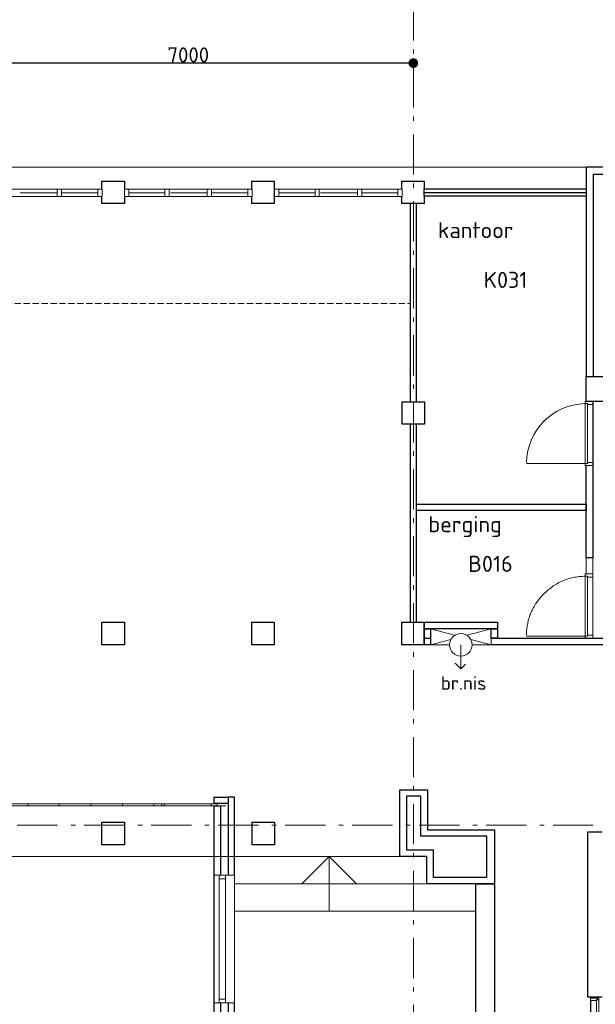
# Model space of a CAD drawing. Header units: millimetres. Extents: x -28579 to 211491, y -26192 to 102706.
# Tile 40 of 48: x 64621 to 73573, y 10108 to 25422. Entities that reach past the tile are written whole.
import ezdxf

# ---------------------------------------------------------------- set-up
doc = ezdxf.new("R2010")
doc.units = ezdxf.units.MM
doc.header["$LTSCALE"] = 100
doc.header["$PDMODE"] = 1
doc.header["$PDSIZE"] = -2
doc.linetypes.add('STYLE_02', pattern=[0.694427, 0.486069, -0.208359])
doc.linetypes.add('STYLE_06', pattern=[1.041641, 0.625, -0.208282, 0.069427, -0.138931])
doc.layers.add('AL22FF1-_KALKZANDST', color=2, linetype='Continuous')
doc.layers.add('AL28_BETON', color=3, linetype='Continuous')
doc.layers.add('Dimension', color=7, linetype='Continuous', lineweight=5)
doc.layers.add('None', color=7, linetype='Continuous', lineweight=5)
doc.layers.add('hulplijn', color=30, linetype='Continuous', plot=False)
doc.styles.add('Tekton Plus Regular', font='isocpeur.ttf')
doc.dimstyles.new('JW __', dxfattribs={"dimtxt": 211.792969, "dimasz": 150.068359, "dimexe": 316.999999, "dimexo": 158.999999, "dimgap": 0.5, "dimtad": 1, "dimdec": 0, "dimzin": 15, "dimtxsty": 'Tekton Plus Regular', "dimblk": 'DOT', "dimcen": 0, "dimse1": 1, "dimse2": 1, "dimazin": 0, "dimtfac": 0.8, "dimtdec": 0, "dimtix": 1, "dimtmove": 0, "dimatfit": 0, "dimldrblk": 'DOT', "dimfxl": 1, "dimfrac": 2, "dimtolj": 1, "dimtzin": 15, "dimarcsym": 0})

# ---------------------------------------------------------------- blocks, each defined once
blk = doc.blocks.new('Group-25')
at = {"color": 8, "linetype": 'Continuous', "lineweight": 5}
blk.add_wipeout([(19015, -8033), (19015, -7167), (19145, -7167), (19145, -8033)], dxfattribs=at).dxf.layer = 'None'
at = {"layer": 'None', "color": 8, "linetype": 'Continuous', "lineweight": 5}
blk.add_lwpolyline([(19015, -8033), (19015, -7167), (19145, -7167), (19145, -8033)], close=True, dxfattribs=at)
at = {"color": 8, "linetype": 'Continuous', "lineweight": 5}
blk.add_wipeout([(19106, -8010), (19106, -7190), (19145, -7190), (19145, -8010)], dxfattribs=at).dxf.layer = 'None'
at = {"layer": 'None', "color": 8, "linetype": 'Continuous', "lineweight": 5}
blk.add_lwpolyline([(19106, -8010), (19106, -7190), (19145, -7190), (19145, -8010)], close=True, dxfattribs=at)
at = {"color": 8, "linetype": 'Continuous', "lineweight": 5}
blk.add_wipeout([(19020, -8000), (19020, -7200), (19106, -7200), (19106, -8000)], dxfattribs=at).dxf.layer = 'None'
at = {"layer": 'None', "color": 8, "linetype": 'Continuous', "lineweight": 5}
for p, q in [((19030, -7167), (19130, -7167)), ((19318, -7598), (18818, -7598)), ((19030, -8033), (19130, -8033))]:
    blk.add_line(p, q, dxfattribs=at)
for points in [[(19130, -7150), (19145, -7150), (19145, -7185), (19106, -7185), (19106, -7200), (19015, -7200), (19015, -7150), (19030, -7150)], [(19130, -8050), (19145, -8050), (19145, -8015), (19106, -8015), (19106, -8000), (19015, -8000), (19015, -8050), (19030, -8050)]]:
    blk.add_lwpolyline(points, dxfattribs=at)
blk.add_lwpolyline([(19020, -8000), (19020, -7200), (19106, -7200), (19106, -8000)], close=True, dxfattribs=at)
blk = doc.blocks.new('Group-315')
at = {"layer": 'None', "color": 140, "linetype": 'Continuous', "lineweight": 15}
for q in [(16910, -1954), (17073, -1969)]:
    blk.add_line((16999, -2042), q, dxfattribs=at)
at = {"layer": 'None', "color": 8, "insert": (16687, -2157), "char_height": 211.8, "attachment_point": 1, "line_spacing_factor": 0.979335, "style": 'Tekton Plus Regular'}
blk.add_mtext('br.nis', dxfattribs=at)
at = {"color": 140, "linetype": 'Continuous', "lineweight": 15}
blk.add_wipeout([(16529, -1418), (17469, -1418), (17469, -1668), (16529, -1668)], dxfattribs=at).dxf.layer = 'None'
at = {"layer": 'None', "color": 140, "linetype": 'Continuous', "lineweight": 15}
for p, q in [((16529, -1668), (17469, -1418)), ((16529, -1418), (17469, -1668))]:
    blk.add_line(p, q, dxfattribs=at)
blk.add_lwpolyline([(16529, -1418), (17469, -1418), (17469, -1668), (16529, -1668)], close=True, dxfattribs=at)
at = {"color": 140, "linetype": 'Continuous', "lineweight": 15}
blk.add_wipeout([(17017, -1842), (16889, -1804), (16825, -1686), (16863, -1558), (16981, -1494), (17109, -1532), (17173, -1650), (17135, -1778)], dxfattribs=at).dxf.layer = 'None'
at = {"layer": 'None', "color": 140, "linetype": 'Continuous', "lineweight": 15}
blk.add_line((16999, -1668), (16999, -2042), dxfattribs=at)
blk.add_circle((16999, -1668), 175, dxfattribs=at)
blk = doc.blocks.new('Group-404')
at = {"color": 8, "linetype": 'Continuous', "lineweight": 5}
blk.add_wipeout([(13160, -5250), (13480, -5250), (13480, -7240), (13160, -7240)], dxfattribs=at).dxf.layer = 'None'
at = {"layer": 'None', "color": 8, "linetype": 'Continuous', "lineweight": 5}
for points in [[(13160, -5250), (13480, -5250), (13480, -7240), (13160, -7240)], [(13240, -5250), (13340, -5250), (13340, -7240), (13240, -7240)]]:
    blk.add_lwpolyline(points, close=True, dxfattribs=at)
at = {"color": 140, "linetype": 'Continuous', "lineweight": 15}
for points in [[(13240, -5250), (13340, -5250), (13340, -5310), (13240, -5310)], [(13240, -7180), (13340, -7180), (13340, -7240), (13240, -7240)]]:
    blk.add_wipeout(points, dxfattribs=at).dxf.layer = 'None'
at = {"layer": 'None', "color": 140, "linetype": 'Continuous', "lineweight": 15}
for points in [[(13240, -5250), (13340, -5250), (13340, -5310), (13240, -5310)], [(13240, -7180), (13340, -7180), (13340, -7240), (13240, -7240)]]:
    blk.add_lwpolyline(points, close=True, dxfattribs=at)
blk = doc.blocks.new('_DOT')
at = {"color": 0, "linetype": 'ByBlock', "lineweight": -2}
blk.add_line((-0.5, 0), (-1, 0), dxfattribs=at)
at = {"color": 0, "linetype": 'ByBlock', "lineweight": -2, "const_width": 0.5}
blk.add_lwpolyline([(-0.25, 0, 1), (0.25, 0, 1)], format="xyb", close=True, dxfattribs=at)
blk = doc.blocks.new('*D333')
at = {"layer": 'Defpoints', "color": 0, "linetype": 'Continuous', "lineweight": 0, "ltscale": 0.5, "transparency": 16777216}
for p in [(63743, 24847), (63743, 24747), (70743, 24747)]:
    blk.add_point(p, dxfattribs=at)
at = {"layer": 'Dimension', "color": 0, "linetype": 'Continuous', "lineweight": -2, "ltscale": 0.5, "transparency": 16777216}
blk.add_line((70593, 24747), (63893, 24747), dxfattribs=at)
at = {"layer": 'Dimension', "color": 0, "linetype": 'Continuous', "lineweight": -2, "ltscale": 0.5, "transparency": 16777216, "xscale": 150.068359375, "yscale": 150.068359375, "zscale": 150.068359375, "rotation": 180}
blk.add_blockref('_DOT', (63743, 24747), dxfattribs=at)
at = {"layer": 'Dimension', "color": 0, "linetype": 'Continuous', "lineweight": -2, "ltscale": 0.5, "transparency": 16777216, "xscale": 150.068359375, "yscale": 150.068359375, "zscale": 150.068359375}
blk.add_blockref('_DOT', (70743, 24747), dxfattribs=at)
at = {"layer": 'Dimension', "color": 0, "linetype": 'Continuous', "lineweight": 15, "ltscale": 0.5, "transparency": 16777216, "insert": (67243, 24875), "char_height": 235.1, "attachment_point": 5, "style": 'Tekton Plus Regular'}
blk.add_mtext('\\A1;7000', dxfattribs=at)

msp = doc.modelspace()

# ---------------------------------------------------------------- linework, layer by layer
at = {"layer": 'AL22FF1-_KALKZANDST'}
for points in [[(70793, 17886), (73433, 17886), (73433, 17786), (70793, 17786)], [(67863, 13330), (67863, 555), (67963, 555), (67963, 13330)]]:
    msp.add_lwpolyline(points, close=True, dxfattribs=at)
at = {"layer": 'hulplijn'}
msp.add_open_spline([(70953, -21177), (70953, -18652), (70953, -16127), (76046.5, -16127), (81140, -16127), (81140, 618), (81140, 17363), (80038.5, 17421), (78937, 17479), (78937, 20249), (78937, 23019), (76515, 23070), (74093, 23121), (74093, 23821), (74093, 24521), (74691, 24521), (75289, 24521), (75289, 25021), (75289, 25521), (80201, 25521), (85113, 25521), (85824, 4712), (86535, -16097), (86510, -16097), (86485, -16097), (86485, -16112), (86485, -16127), (86510, -16127), (86535, -16127), (86533, -16470), (86485, -16802), (86485, -18989.5), (86485, -21177), (83823.5, -21177), (81162, -21177), (76057.5, -21177), (70953, -21177)], degree=2, knots=[0, 0, 0, 1, 1, 2, 2, 3, 3, 4, 4, 5, 5, 6, 6, 7, 7, 8, 8, 9, 9, 10, 10, 11, 11, 12, 12, 13, 13, 14, 14, 15, 15, 16, 16, 17, 17, 18, 18, 18], dxfattribs=at)
at = {"layer": 'None', "color": 8, "linetype": 'Continuous', "lineweight": 5}
for p, q in [((73433, 23128), (21725, 23128)), ((70531, 12408), (26250, 12408)), ((69436, 11558), (69436, 12408)), ((67919, 11983), (70953, 11983)), ((67819, 11558), (71713, 11558))]:
    msp.add_line(p, q, dxfattribs=at)
at = {"layer": 'None', "color": 8, "linetype": 'STYLE_02', "lineweight": 5, "ltscale": 2}
msp.add_line((54405, 21008), (70687, 21008), dxfattribs=at)
at = {"layer": 'None', "color": 140, "linetype": 'Continuous', "lineweight": 15}
for q in [(69011, 11983), (69861, 11983)]:
    msp.add_line((69436, 12408), q, dxfattribs=at)
msp.add_lwpolyline([(73433, 17051), (73533, 17051), (73533, 15800), (73433, 15800)], close=True, dxfattribs=at)

# ---------------------------------------------------------------- texts
at = {"layer": 'None', "color": 1, "insert": (70976, 17700.2875), "char_height": 250, "attachment_point": 1, "line_spacing_factor": 0.976858, "style": 'Tekton Plus Regular'}
msp.add_mtext('berging', dxfattribs=at)

# ---------------------------------------------------------------- dimensions: what is measured, and where the dimension line sits
at = {"layer": 'Dimension', "color": 140, "linetype": 'Continuous', "lineweight": 15}
dim = msp.add_linear_dim(base=(63743, 24747), p1=(70743, 24747), p2=(63743, 24847), dimstyle='JW __', override={"dimtxt": 235.103516, "dimgap": 10, "dimpost": '<>', "dimtxsty": 'Tekton Plus Regular', "dimtmove": 2}, dxfattribs=at)
dim.commit()
dim.dimension.update_dxf_attribs({"geometry": '*D333', "text_midpoint": (67243, 24874.55176)})

# ---------------------------------------------------------------- wipeouts: each hides what was drawn before it
at = {"color": 8, "linetype": 'Continuous', "lineweight": 5}
for points, layer in [([(67986, 13427.12), (69720.15987, 13427.12), (69720.15987, 14114), (67986, 14114)], 'Dimension'), ([(65899, 22912), (66249, 22912), (66249, 22562), (65899, 22562)], 'None'), ([(68230, 22912), (68580, 22912), (68580, 22562), (68230, 22562)], 'None'), ([(65899, 16050), (66249, 16050), (66249, 15700), (65899, 15700)], 'None'), ([(68230, 16050), (68580, 16050), (68580, 15700), (68230, 15700)], 'None'), ([(64255, 13228), (64746, 13228), (64746, 13196), (64255, 13196)], 'None'), ([(65901, 12938), (66251, 12938), (66251, 12588), (65901, 12588)], 'None'), ([(68234, 12938), (68584, 12938), (68584, 12588), (68234, 12588)], 'None')]:
    msp.add_wipeout(points, dxfattribs=at).dxf.layer = layer
at = {"color": 43, "linetype": 'Continuous', "lineweight": 9}
msp.add_wipeout([(65040, 13352.56), (67781.1602, 13352.56), (67781.1602, 13696), (65040, 13696)], dxfattribs=at).dxf.layer = 'None'

# ---------------------------------------------------------------- next in the draw order: linework, layer by layer
at = {"layer": 'AL28_BETON'}
for points in [[(65899, 22912), (66249, 22912), (66249, 22562), (65899, 22562)], [(68230, 22912), (68580, 22912), (68580, 22562), (68230, 22562)], [(65899, 16050), (66249, 16050), (66249, 15700), (65899, 15700)], [(68230, 16050), (68580, 16050), (68580, 15700), (68230, 15700)], [(65901, 12938), (66251, 12938), (66251, 12588), (65901, 12588)], [(68234, 12938), (68584, 12938), (68584, 12588), (68234, 12588)]]:
    msp.add_lwpolyline(points, close=True, dxfattribs=at)
at = {"layer": 'None', "color": 8, "linetype": 'Continuous', "lineweight": 5}
msp.add_lwpolyline([(64255, 13228), (64746, 13228), (64746, 13196), (64255, 13196)], close=True, dxfattribs=at)

# ---------------------------------------------------------------- next in the draw order: block references
at = {"layer": 'None', "color": 7}
msp.add_blockref('Group-25', (54483, 17368), dxfattribs=at)

# ---------------------------------------------------------------- next in the draw order: wipeouts: each hides what was drawn before it
at = {"color": 8, "linetype": 'Continuous', "lineweight": 5}
for points in [[(73433, 23019), (73433, 19871), (73543, 19871), (73543, 23019), (76088, 23019), (76088, 23128), (73543, 23128), (73433, 23128)], [(70562, 22912), (70912, 22912), (70912, 22562), (70562, 22562)], [(70568, 19480), (70918, 19480), (70918, 19130), (70568, 19130)], [(70562, 16050), (70912, 16050), (70912, 15700), (70562, 15700)], [(72003, 12823), (72003, 11983), (71903, 11983), (71885, 11983), (71389, 11983), (71261.2625, 11983), (71261.2625, 12083), (71389, 12083), (71512, 12083), (71885, 12083), (71885, 12723), (71389, 12723), (71261.2625, 12723), (71261.2625, 12823), (71389, 12823), (71885, 12823)]]:
    msp.add_wipeout(points, dxfattribs=at).dxf.layer = 'None'
at = {"color": 1, "linetype": 'Continuous', "lineweight": 35}
msp.add_wipeout([(71124, 21316.2), (72636.00006, 21316.2), (72636.00006, 22353), (71124, 22353)], dxfattribs=at).dxf.layer = 'None'
at = {"color": 92, "linetype": 'Continuous', "lineweight": 25}
msp.add_wipeout([(71597, 16703.8), (72501.70004, 16703.8), (72501.70004, 17152), (71597, 17152)], dxfattribs=at).dxf.layer = 'None'

# ---------------------------------------------------------------- next in the draw order: linework, layer by layer
at = {"layer": 'AL22FF1-_KALKZANDST'}
for points in [[(73433, 23019), (73433, 19871), (73543, 19871), (73543, 23019), (76088, 23019), (76088, 23128), (73543, 23128), (73433, 23128)], [(70693, 22562), (70693, 19480), (70793, 19480), (70793, 22562)], [(70793, 16050), (70793, 19130), (70693, 19130), (70693, 16050)], [(70912, 15801), (74658, 15801), (74658, 15701), (70912, 15701)]]:
    msp.add_lwpolyline(points, close=True, dxfattribs=at)
at = {"layer": 'AL28_BETON'}
for points in [[(70562, 22912), (70912, 22912), (70912, 22562), (70562, 22562)], [(70568, 19480), (70918, 19480), (70918, 19130), (70568, 19130)], [(70562, 16050), (70912, 16050), (70912, 15700), (70562, 15700)]]:
    msp.add_lwpolyline(points, close=True, dxfattribs=at)
at = {"layer": 'None', "color": 8, "linetype": 'Continuous', "lineweight": 15}
msp.add_line((71853, 11983), (71853, 7451), dxfattribs=at)

# ---------------------------------------------------------------- next in the draw order: texts
at = {"layer": 'None', "color": 1, "char_height": 250, "attachment_point": 1, "line_spacing_factor": 0.976858, "style": 'Tekton Plus Regular'}
for s, insert in [('kantoor', (71124, 22274.2875)), ('B016', (71597, 17083.94648))]:
    msp.add_mtext(s, dxfattribs=dict(at, insert=insert))

# ---------------------------------------------------------------- next in the draw order: wipeouts: each hides what was drawn before it
at = {"color": 140, "linetype": 'Continuous', "lineweight": 15}
for points in [[(63918, 22787), (65902, 22787), (65902, 22673), (63918, 22673)], [(66252, 22787), (68236, 22787), (68236, 22673), (66252, 22673)]]:
    msp.add_wipeout(points, dxfattribs=at).dxf.layer = 'None'
at = {"color": 92, "linetype": 'Continuous', "lineweight": 25}
msp.add_wipeout([(71838, 21121.96), (72692.91, 21121.96), (72692.91, 21568), (71838, 21568)], dxfattribs=at).dxf.layer = 'None'
at = {"color": 8, "linetype": 'Continuous', "lineweight": 5}
for points in [[(71261.2625, 12823), (71261.2625, 12723), (71118, 12723), (70962, 12723), (70861, 12723), (70861, 13343), (70635, 13343), (70635, 12508), (70953, 12508), (70962, 12508), (71053, 12508), (71053, 12408), (71053, 12083), (71054, 12083), (71064, 12083), (71121, 12083), (71261.2625, 12083), (71261.2625, 11983), (71121, 11983), (71064, 11983), (71054, 11983), (71053, 11983), (71037, 11983), (70953, 11983), (70953, 12083), (70953, 12304), (70953, 12408), (70635, 12408), (70544, 12408), (70534, 12408), (70534, 13443), (70635, 13443), (70861, 13443), (70962, 13443), (70962, 13343), (70962, 12823), (71118, 12823)], [(64746, 13228), (65237, 13228), (65237, 13196), (64746, 13196)], [(80663.808, 12788), (80663.808, 12569), (80404, 12569), (80263, 12569), (80263, 12542), (80263, 12083), (80663.808, 12083), (80663.808, 11983), (80335, 11983), (80113, 11983), (80113, 12083), (80113, 12205), (80113, 12209), (80113, 12539), (80113, 12542), (80113, 12568), (73678, 12568), (73678, 10283), (73679, 10283), (73679, 10218), (73458, 10218), (73458, 12788), (73678, 12788), (80113, 12788), (80335, 12788)]]:
    msp.add_wipeout(points, dxfattribs=at).dxf.layer = 'None'

# ---------------------------------------------------------------- next in the draw order: linework, layer by layer
at = {"layer": 'AL22FF1-_KALKZANDST'}
for points in [[(72003, 11983), (71903, 11983), (71885, 11983), (71389, 11983), (71121, 11983), (71064, 11983), (71054, 11983), (71053, 11983), (71037, 11983), (70953, 11983), (70953, 12083), (70953, 12304), (70953, 12408), (70635, 12408), (70544, 12408), (70534, 12408), (70534, 13343), (70534, 13443), (70635, 13443), (70861, 13443), (70962, 13443), (70962, 13343), (70962, 12823), (71118, 12823), (71389, 12823), (71885, 12823), (72003, 12823), (72003, 12773), (72003, 12723), (72003, 12083), (72003, 12013)], [(71389, 12083), (71512, 12083), (71885, 12083), (71885, 12723), (71389, 12723), (71118, 12723), (70962, 12723), (70861, 12723), (70861, 13343), (70635, 13343), (70635, 12508), (70953, 12508), (70962, 12508), (71053, 12508), (71053, 12408), (71053, 12083), (71054, 12083), (71064, 12083), (71121, 12083)]]:
    msp.add_lwpolyline(points, close=True, dxfattribs=at)
msp.add_lwpolyline([(73679, 10218), (73458, 10218), (73458, 10283), (73458, 12568), (73458, 12788), (73678, 12788)], dxfattribs=at)
at = {"layer": 'None', "color": 8, "linetype": 'STYLE_06', "lineweight": 5, "ltscale": 10}
msp.add_line((64584, 12893), (89459, 12893), dxfattribs=at)
at = {"layer": 'None', "color": 140, "linetype": 'Continuous', "lineweight": 15}
for points in [[(63918, 22787), (65902, 22787), (65902, 22673), (63918, 22673)], [(66252, 22787), (68236, 22787), (68236, 22673), (66252, 22673)]]:
    msp.add_lwpolyline(points, close=True, dxfattribs=at)
at = {"layer": 'None', "color": 8, "linetype": 'Continuous', "lineweight": 5}
msp.add_lwpolyline([(64746, 13228), (65237, 13228), (65237, 13196), (64746, 13196)], close=True, dxfattribs=at)

# ---------------------------------------------------------------- next in the draw order: block references
at = {"layer": 'None', "color": 7}
msp.add_blockref('Group-315', (54483, 17368), dxfattribs=at)

# ---------------------------------------------------------------- next in the draw order: texts
at = {"layer": 'None', "color": 1, "insert": (71838, 21500.27445), "char_height": 250, "attachment_point": 1, "line_spacing_factor": 0.976858, "style": 'Tekton Plus Regular'}
msp.add_mtext('K031', dxfattribs=at)

# ---------------------------------------------------------------- next in the draw order: wipeouts: each hides what was drawn before it
at = {"color": 140, "linetype": 'Continuous', "lineweight": 15}
msp.add_wipeout([(68586, 22787), (70571, 22787), (70571, 22673), (68586, 22673)], dxfattribs=at).dxf.layer = 'None'
at = {"color": 8, "linetype": 'Continuous', "lineweight": 5}
for points in [[(70912, 22794), (73433, 22794), (73433, 22680), (70912, 22680)], [(73433, 19871), (73723, 19871), (73723, 19486), (73433, 19486)]]:
    msp.add_wipeout(points, dxfattribs=at).dxf.layer = 'None'
at = {"color": 8, "linetype": 'Continuous', "lineweight": 15}
msp.add_wipeout([(73533, 15801), (73533, 16801), (73413, 16801), (73413, 15801)], dxfattribs=at).dxf.layer = 'None'

# ---------------------------------------------------------------- next in the draw order: linework, layer by layer
at = {"layer": 'AL22FF1-_KALKZANDST'}
msp.add_line((70912, 22737), (73433, 22737), dxfattribs=at)
for points in [[(70912, 22794), (73433, 22794), (73433, 22680), (70912, 22680)], [(73433, 19486), (73533, 19486), (73533, 17051), (73433, 17051)], [(70912, 16050), (72052, 16050), (72052, 15950), (70912, 15950)], [(70912, 15950), (71012, 15950), (71012, 15700), (70912, 15700)], [(71952, 15950), (72052, 15950), (72052, 15800), (71952, 15800)]]:
    msp.add_lwpolyline(points, close=True, dxfattribs=at)
at = {"layer": 'AL28_BETON'}
msp.add_lwpolyline([(73433, 19871), (73723, 19871), (73723, 19486), (73433, 19486)], close=True, dxfattribs=at)
at = {"layer": 'None', "color": 140, "linetype": 'Continuous', "lineweight": 15}
msp.add_lwpolyline([(68586, 22787), (70571, 22787), (70571, 22673), (68586, 22673)], close=True, dxfattribs=at)
at = {"layer": 'None', "color": 8, "linetype": 'Continuous', "lineweight": 15}
msp.add_lwpolyline([(73533, 15801), (73533, 16801), (73413, 16801), (73413, 15801)], close=True, dxfattribs=at)

# ---------------------------------------------------------------- next in the draw order: wipeouts: each hides what was drawn before it
at = {"color": 140, "linetype": 'Continuous', "lineweight": 15}
for points in [[(65835, 22787), (65902, 22787), (65902, 22673), (65835, 22673)], [(66252, 22787), (66319, 22787), (66319, 22673), (66252, 22673)], [(66880, 22787), (66947, 22787), (66947, 22673), (66880, 22673)], [(68169, 22787), (68236, 22787), (68236, 22673), (68169, 22673)], [(71713, 11983), (72003, 11983), (72003, 7451), (71713, 7451)]]:
    msp.add_wipeout(points, dxfattribs=at).dxf.layer = 'None'
at = {"color": 8, "linetype": 'Continuous', "lineweight": 5}
msp.add_wipeout([(65237, 13228), (65728, 13228), (65728, 13196), (65237, 13196)], dxfattribs=at).dxf.layer = 'None'

# ---------------------------------------------------------------- next in the draw order: linework, layer by layer
at = {"layer": 'AL22FF1-_KALKZANDST'}
msp.add_lwpolyline([(71713, 11983), (72003, 11983), (72003, 7451), (71713, 7451)], close=True, dxfattribs=at)
at = {"layer": 'None', "color": 8, "linetype": 'Continuous', "lineweight": 5}
for p, q in [((65271, 22730), (65835, 22730)), ((66319, 22730), (66880, 22730)), ((67606, 22730), (68169, 22730))]:
    msp.add_line(p, q, dxfattribs=at)
at = {"layer": 'None', "color": 140, "linetype": 'Continuous', "lineweight": 15}
for points in [[(65835, 22787), (65902, 22787), (65902, 22673), (65835, 22673)], [(66252, 22787), (66319, 22787), (66319, 22673), (66252, 22673)], [(66880, 22787), (66947, 22787), (66947, 22673), (66880, 22673)], [(68169, 22787), (68236, 22787), (68236, 22673), (68169, 22673)]]:
    msp.add_lwpolyline(points, close=True, dxfattribs=at)
at = {"layer": 'None', "color": 8, "linetype": 'Continuous', "lineweight": 5}
msp.add_lwpolyline([(65237, 13228), (65728, 13228), (65728, 13196), (65237, 13196)], close=True, dxfattribs=at)

# ---------------------------------------------------------------- next in the draw order: wipeouts: each hides what was drawn before it
at = {"color": 140, "linetype": 'Continuous', "lineweight": 15}
for points in [[(68586, 22787), (68653, 22787), (68653, 22673), (68586, 22673)], [(69214, 22787), (69281, 22787), (69281, 22673), (69214, 22673)], [(70504, 22787), (70571, 22787), (70571, 22673), (70504, 22673)], [(73533, 16751), (73533, 16801), (73413, 16801), (73413, 16751)], [(73533, 15801), (73533, 15851), (73413, 15851), (73413, 15801)]]:
    msp.add_wipeout(points, dxfattribs=at).dxf.layer = 'None'
at = {"color": 8, "linetype": 'Continuous', "lineweight": 15}
msp.add_wipeout([(73533, 18486), (73533, 19486), (73413, 19486), (73413, 18486)], dxfattribs=at).dxf.layer = 'None'

# ---------------------------------------------------------------- next in the draw order: linework, layer by layer
at = {"layer": 'None', "color": 8, "linetype": 'Continuous', "lineweight": 5}
for p, q in [((68653, 22730), (69214, 22730)), ((69940, 22730), (70504, 22730))]:
    msp.add_line(p, q, dxfattribs=at)
at = {"layer": 'None', "color": 140, "linetype": 'Continuous', "lineweight": 15}
for points in [[(68586, 22787), (68653, 22787), (68653, 22673), (68586, 22673)], [(69214, 22787), (69281, 22787), (69281, 22673), (69214, 22673)], [(70504, 22787), (70571, 22787), (70571, 22673), (70504, 22673)], [(73533, 16751), (73533, 16801), (73413, 16801), (73413, 16751)], [(73533, 15801), (73533, 15851), (73413, 15851), (73413, 15801)]]:
    msp.add_lwpolyline(points, close=True, dxfattribs=at)
at = {"layer": 'None', "color": 8, "linetype": 'Continuous', "lineweight": 15}
msp.add_lwpolyline([(73533, 18486), (73533, 19486), (73413, 19486), (73413, 18486)], close=True, dxfattribs=at)

# ---------------------------------------------------------------- next in the draw order: wipeouts: each hides what was drawn before it
at = {"color": 140, "linetype": 'Continuous', "lineweight": 15}
for points in [[(65204, 22787), (65271, 22787), (65271, 22673), (65204, 22673)], [(67539, 22787), (67606, 22787), (67606, 22673), (67539, 22673)]]:
    msp.add_wipeout(points, dxfattribs=at).dxf.layer = 'None'
at = {"color": 8, "linetype": 'Continuous', "lineweight": 5}
msp.add_wipeout([(65728, 13228), (66218, 13228), (66218, 13196), (65728, 13196)], dxfattribs=at).dxf.layer = 'None'
at = {"color": 43, "linetype": 'Continuous', "lineweight": 9}
msp.add_wipeout([(68050, 10820.12), (71662.48016, 10820.12), (71662.48016, 11507), (68050, 11507)], dxfattribs=at).dxf.layer = 'None'

# ---------------------------------------------------------------- next in the draw order: linework, layer by layer
at = {"layer": 'None', "color": 8, "linetype": 'STYLE_06', "lineweight": 5, "ltscale": 10}
msp.add_line((70743, 9473), (70743, 32173), dxfattribs=at)
at = {"layer": 'None', "color": 8, "linetype": 'Continuous', "lineweight": 5}
for p, q in [((64629, 22730), (65204, 22730)), ((66964, 22730), (67539, 22730))]:
    msp.add_line(p, q, dxfattribs=at)
at = {"layer": 'None', "color": 140, "linetype": 'Continuous', "lineweight": 15}
for points in [[(65204, 22787), (65271, 22787), (65271, 22673), (65204, 22673)], [(67539, 22787), (67606, 22787), (67606, 22673), (67539, 22673)]]:
    msp.add_lwpolyline(points, close=True, dxfattribs=at)
at = {"layer": 'None', "color": 8, "linetype": 'Continuous', "lineweight": 5}
msp.add_lwpolyline([(65728, 13228), (66218, 13228), (66218, 13196), (65728, 13196)], close=True, dxfattribs=at)

# ---------------------------------------------------------------- next in the draw order: wipeouts: each hides what was drawn before it
at = {"color": 140, "linetype": 'Continuous', "lineweight": 15}
for points in [[(69873, 22787), (69940, 22787), (69940, 22673), (69873, 22673)], [(73533, 19436), (73533, 19486), (73413, 19486), (73413, 19436)], [(73533, 18486), (73533, 18536), (73413, 18536), (73413, 18486)], [(73453, 15836), (73453, 16766), (73413, 16766), (73413, 15836)]]:
    msp.add_wipeout(points, dxfattribs=at).dxf.layer = 'None'

# ---------------------------------------------------------------- next in the draw order: linework, layer by layer
at = {"layer": 'None', "color": 8, "linetype": 'Continuous', "lineweight": 5}
msp.add_line((69298, 22730), (69873, 22730), dxfattribs=at)
at = {"layer": 'None', "color": 140, "linetype": 'Continuous', "lineweight": 15}
msp.add_line((73413, 15836), (72503, 15836), dxfattribs=at)
for points in [[(69873, 22787), (69940, 22787), (69940, 22673), (69873, 22673)], [(73533, 19436), (73533, 19486), (73413, 19486), (73413, 19436)], [(73533, 18486), (73533, 18536), (73413, 18536), (73413, 18486)], [(73453, 15836), (73453, 16766), (73413, 16766), (73413, 15836)]]:
    msp.add_lwpolyline(points, close=True, dxfattribs=at)
msp.add_open_spline([(73413, 16766), (73038, 16758), (72508, 16226), (72502, 15851)], degree=2, dxfattribs=at)

# ---------------------------------------------------------------- next in the draw order: wipeouts: each hides what was drawn before it
at = {"color": 8, "linetype": 'Continuous', "lineweight": 5}
msp.add_wipeout([(66218, 13228), (66709, 13228), (66709, 13196), (66218, 13196)], dxfattribs=at).dxf.layer = 'None'

# ---------------------------------------------------------------- next in the draw order: linework, layer by layer
at = {"layer": 'None', "color": 8, "linetype": 'Continuous', "lineweight": 5}
msp.add_lwpolyline([(66218, 13228), (66709, 13228), (66709, 13196), (66218, 13196)], close=True, dxfattribs=at)

# ---------------------------------------------------------------- next in the draw order: wipeouts: each hides what was drawn before it
at = {"color": 140, "linetype": 'Continuous', "lineweight": 15}
msp.add_wipeout([(73453, 18521), (73453, 19451), (73413, 19451), (73413, 18521)], dxfattribs=at).dxf.layer = 'None'

# ---------------------------------------------------------------- next in the draw order: linework, layer by layer
at = {"layer": 'None', "color": 140, "linetype": 'Continuous', "lineweight": 15}
msp.add_line((73413, 18521), (72503, 18521), dxfattribs=at)
msp.add_lwpolyline([(73453, 18521), (73453, 19451), (73413, 19451), (73413, 18521)], close=True, dxfattribs=at)
msp.add_arc((73433, 18521), 930.21503, 91.231977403, 179.075954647, dxfattribs=at)

# ---------------------------------------------------------------- next in the draw order: wipeouts: each hides what was drawn before it
at = {"color": 8, "linetype": 'Continuous', "lineweight": 5}
msp.add_wipeout([(66709, 13228), (67200, 13228), (67200, 13196), (66709, 13196)], dxfattribs=at).dxf.layer = 'None'

# ---------------------------------------------------------------- next in the draw order: linework, layer by layer
at = {"layer": 'None', "color": 8, "linetype": 'Continuous', "lineweight": 5}
msp.add_lwpolyline([(66709, 13228), (67200, 13228), (67200, 13196), (66709, 13196)], close=True, dxfattribs=at)

# ---------------------------------------------------------------- next in the draw order: wipeouts: each hides what was drawn before it
at = {"color": 8, "linetype": 'Continuous', "lineweight": 5}
msp.add_wipeout([(67200, 13228), (67691, 13228), (67691, 13196), (67200, 13196)], dxfattribs=at).dxf.layer = 'None'

# ---------------------------------------------------------------- next in the draw order: linework, layer by layer
at = {"layer": 'Dimension', "color": 43, "linetype": 'Continuous', "lineweight": 9}
msp.add_line((67693, 13196), (67827, 13196), dxfattribs=at)
at = {"layer": 'None', "color": 8, "linetype": 'Continuous', "lineweight": 5}
msp.add_lwpolyline([(67200, 13228), (67691, 13228), (67691, 13196), (67200, 13196)], close=True, dxfattribs=at)

# ---------------------------------------------------------------- next in the draw order: wipeouts: each hides what was drawn before it
at = {"color": 8, "linetype": 'Continuous', "lineweight": 5}
msp.add_wipeout([(67217, 13228), (67599, 13228), (67599, 13196), (67217, 13196), (66834, 13196), (66834, 13228)], dxfattribs=at).dxf.layer = 'None'

# ---------------------------------------------------------------- next in the draw order: linework, layer by layer
at = {"layer": 'AL22FF1-_KALKZANDST'}
for points in [[(67643, 13330), (67863, 13330), (67863, 13230), (67643, 13230)], [(67643, 13196), (67743, 13196), (67743, -8562), (67643, -8562)]]:
    msp.add_lwpolyline(points, close=True, dxfattribs=at)
at = {"layer": 'None', "color": 8, "linetype": 'Continuous', "lineweight": 5}
msp.add_lwpolyline([(67217, 13228), (67599, 13228), (67599, 13196), (67217, 13196), (66834, 13196), (66834, 13228)], close=True, dxfattribs=at)

# ---------------------------------------------------------------- next in the draw order: wipeouts: each hides what was drawn before it
at = {"color": 8, "linetype": 'Continuous', "lineweight": 5}
msp.add_wipeout([(66834, 13228), (66874, 13228), (66874, 13196), (66834, 13196)], dxfattribs=at).dxf.layer = 'None'
at = {"color": 92, "linetype": 'Continuous', "lineweight": 25}
msp.add_wipeout([(67146, 10599.32), (67579.63, 10599.32), (67579.63, 11054), (67146, 11054)], dxfattribs=at).dxf.layer = 'None'

# ---------------------------------------------------------------- next in the draw order: linework, layer by layer
at = {"layer": 'None', "color": 8, "linetype": 'Continuous', "lineweight": 5}
msp.add_lwpolyline([(66834, 13228), (66874, 13228), (66874, 13196), (66834, 13196)], close=True, dxfattribs=at)

# ---------------------------------------------------------------- next in the draw order: block references
at = {"layer": 'None', "color": 7}
msp.add_blockref('Group-404', (54483, 17368), dxfattribs=at)

doc.saveas('drawing.dxf')
